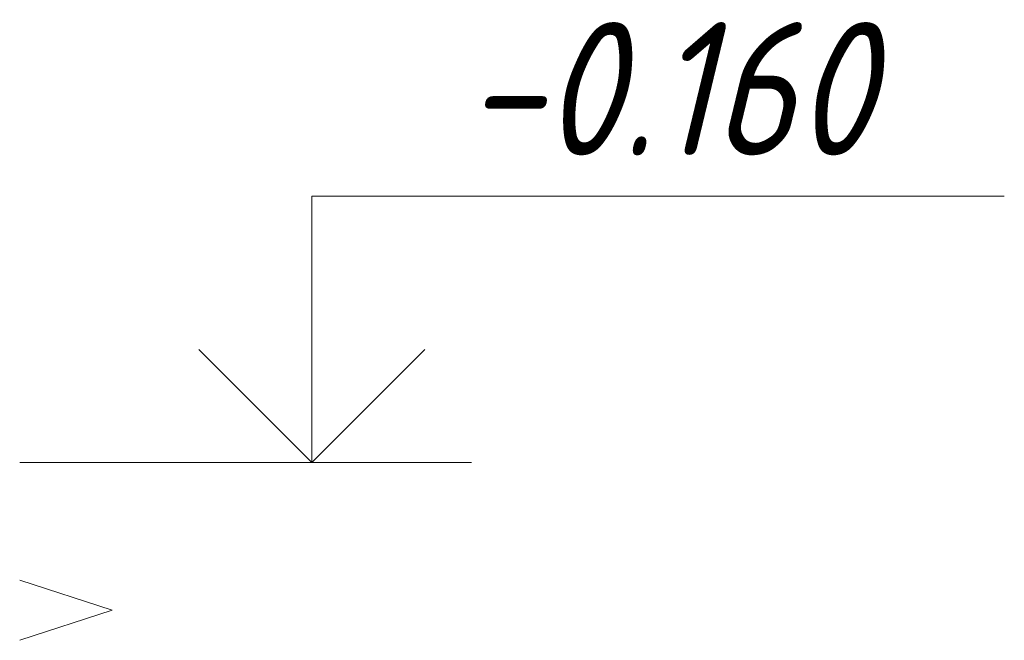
# Model space of a CAD drawing. Header units: millimetres. Extents: x -17457 to 38668, y -1477 to 6786.
# Tile 97 of 104: x 36726 to 37280, y -260 to 89. Entities that reach past the tile are written whole.
import ezdxf

# ---------------------------------------------------------------- set-up
doc = ezdxf.new("R2010")
doc.units = ezdxf.units.MM
doc.layers.add('A-____-NOTE-TEXT', color=131, linetype='Continuous', lineweight=20)
doc.layers.add('G-____-____-DIMS', color=111, linetype='Continuous', lineweight=9)
doc.styles.add('GOST Common_I_2', font='GOST Common Italic.ttf', dxfattribs={"width": 0.9, "height": 75})

# ---------------------------------------------------------------- blocks, each defined once
blk = doc.blocks.new('Высотные отметки - Стрелка вверх-6399-КЖ1_Р_ВЭ1_Армирование_16')
at = {"layer": 'A-____-NOTE-TEXT'}
for p, q in [((-50783.62, 4050), (-50393.62, 4050)), ((-50783.62, 3900), (-50783.62, 4050)), ((-50783.62, 3900), (-50847.26, 3963.64)), ((-50783.62, 3900), (-50719.98, 3963.64)), ((-50873.62, 3900), (-50693.62, 3900))]:
    blk.add_line(p, q, dxfattribs=at)

msp = doc.modelspace()

# ---------------------------------------------------------------- linework, layer by layer
at = {"layer": 'A-____-NOTE-TEXT'}
for p, q in [((36725.8049, -226.2148), (36777.795, -243.1074)), ((36777.795, -243.1074), (36725.8049, -260))]:
    msp.add_line(p, q, dxfattribs=at)
at = {"layer": 'G-____-____-DIMS', "lineweight": 20}
msp.add_line((36725.8049, -160), (36890.2889, -160), dxfattribs=at)

# ---------------------------------------------------------------- block references
at = {"layer": 'A-____-NOTE-TEXT'}
msp.add_blockref('Высотные отметки - Стрелка вверх-6399-КЖ1_Р_ВЭ1_Армирование_16', (87673.9056, -4060), dxfattribs=at)

# ---------------------------------------------------------------- texts
at = {"layer": 'G-____-____-DIMS', "lineweight": 20, "insert": (36976.2117, 88.0121), "char_height": 75, "width": 297.785301, "attachment_point": 1, "line_spacing_factor": 1.022761, "style": 'GOST Common_I_2', "bg_fill": 3, "box_fill_scale": 1.25, "bg_fill_color": 256, "bg_fill_true_color": 13158600, "bg_fill_transparency": 0}
msp.add_mtext('-0.160', dxfattribs=at)

doc.saveas('drawing.dxf')
